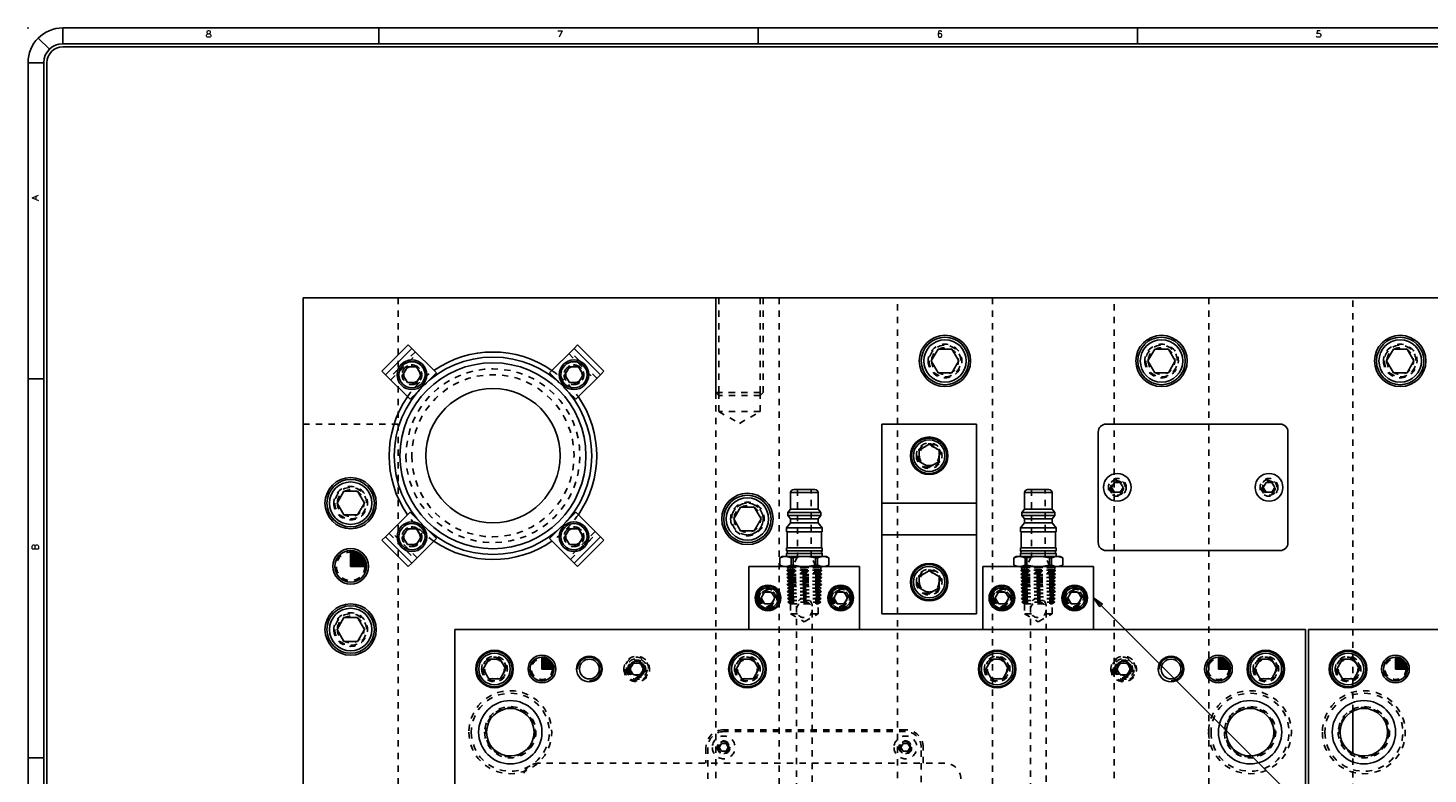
# Model space of a CAD drawing. Header units: inches. Extents: x 3 to 351, y 4 to 271.
# Tile 203 of 256: x 50 to 72, y 228 to 240. Entities that reach past the tile are written whole.
import ezdxf
from ezdxf.enums import TextEntityAlignment as Align

# ---------------------------------------------------------------- set-up
doc = ezdxf.new("R2010")
doc.units = ezdxf.units.IN
doc.header["$LTSCALE"] = 0.5
doc.header["$MEASUREMENT"] = 0
doc.linetypes.add('HIDDEN', pattern=[0.225, 0.15, -0.075])
doc.layers.add('DSS', color=7, linetype='Continuous')
doc.layers.add('PLOTVIEW1', color=7, linetype='Continuous')
doc.styles.add('VERO5-RomanD', font='romand__.ttf')

# ---------------------------------------------------------------- blocks, each defined once
blk = doc.blocks.new('ArrowheadClosed')
at = {"color": 0}
for p, q in [((0, 0), (-1, 0.18)), ((-1, 0.18), (-1, -0.18)), ((-1, -0.18), (0, 0))]:
    blk.add_line(p, q, dxfattribs=at)

msp = doc.modelspace()

# ---------------------------------------------------------------- linework, layer by layer
at = {"layer": 'DSS', "color": 254, "linetype": 'Continuous'}
for p, q in [((54.555, 235.478), (54.555, 227.478)), ((84.555, 235.478), (54.555, 235.478))]:
    msp.add_line(p, q, dxfattribs=at)
at = {"layer": 'DSS', "color": 254, "linetype": 'HIDDEN'}
for p, q in [((56.055, 235.478), (56.055, 233.478)), ((61.08, 215.478), (61.08, 235.478)), ((61.08, 235.478), (61.08, 233.978)), ((61.127, 235.478), (61.127, 233.978)), ((61.784, 233.978), (61.784, 235.478)), ((61.83, 235.478), (61.83, 233.978)), ((62.08, 235.478), (62.08, 226.228)), ((63.955, 215.478), (63.955, 235.478)), ((65.455, 235.478), (65.455, 215.478)), ((67.38, 215.478), (67.38, 235.478)), ((68.88, 235.478), (68.88, 215.478)), ((71.155, 228.936), (71.155, 235.478)), ((56.329, 234.623), (55.911, 234.205)), ((55.939, 234.177), (56.357, 234.595)), ((58.754, 234.595), (59.172, 234.177)), ((59.2, 234.205), (58.782, 234.623)), ((56.542, 234.167), (56.367, 233.992)), ((58.744, 233.992), (58.569, 234.167)), ((61.08, 233.978), (61.83, 233.978)), ((61.127, 233.932), (61.08, 233.978)), ((61.784, 233.978), (61.127, 233.978)), ((61.127, 233.978), (61.127, 233.678)), ((61.784, 233.932), (61.127, 233.932)), ((61.784, 233.678), (61.784, 233.978)), ((61.784, 233.932), (61.83, 233.978)), ((61.784, 233.678), (61.127, 233.678)), ((61.127, 233.678), (61.455, 233.489)), ((61.455, 233.489), (61.784, 233.678)), ((54.555, 233.478), (56.055, 233.478)), ((56.055, 233.478), (56.055, 217.478)), ((62.371, 232.445), (62.371, 231.383)), ((62.59, 231.383), (62.59, 232.445)), ((66.071, 232.445), (66.071, 231.383)), ((66.29, 231.383), (66.29, 232.445)), ((56.367, 231.964), (56.542, 231.79)), ((58.569, 231.79), (58.744, 231.964)), ((55.911, 231.752), (56.329, 231.334)), ((56.357, 231.362), (55.939, 231.78)), ((59.172, 231.78), (58.754, 231.362)), ((58.782, 231.334), (59.2, 231.752)), ((62.21, 231.228), (62.212, 231.223)), ((62.212, 231.223), (62.21, 231.222)), ((62.21, 231.222), (62.75, 231.222)), ((62.21, 231.222), (62.21, 231.21)), ((62.75, 231.21), (62.21, 231.21)), ((62.21, 231.21), (62.217, 231.206)), ((62.226, 231.175), (62.21, 231.165)), ((62.749, 231.223), (62.212, 231.223)), ((62.217, 231.206), (62.744, 231.206)), ((62.217, 231.206), (62.226, 231.175)), ((62.735, 231.175), (62.226, 231.175)), ((62.262, 231.228), (62.262, 230.478)), ((62.371, 231.383), (62.298, 231.228)), ((62.298, 231.228), (62.298, 230.634)), ((62.662, 231.228), (62.59, 231.383)), ((62.662, 230.634), (62.662, 231.228)), ((62.699, 230.478), (62.699, 231.228)), ((62.735, 231.175), (62.744, 231.206)), ((62.75, 231.165), (62.735, 231.175)), ((62.744, 231.206), (62.75, 231.21)), ((62.749, 231.223), (62.75, 231.228)), ((62.75, 231.222), (62.749, 231.223)), ((62.75, 231.21), (62.75, 231.222)), ((65.91, 231.228), (65.912, 231.223)), ((65.912, 231.223), (65.91, 231.222)), ((65.91, 231.222), (66.45, 231.222)), ((65.91, 231.222), (65.91, 231.21)), ((66.45, 231.21), (65.91, 231.21)), ((65.91, 231.21), (65.917, 231.206)), ((65.926, 231.175), (65.91, 231.165)), ((66.449, 231.223), (65.912, 231.223)), ((65.917, 231.206), (66.444, 231.206)), ((65.917, 231.206), (65.926, 231.175)), ((66.435, 231.175), (65.926, 231.175)), ((65.962, 231.228), (65.962, 230.478)), ((66.071, 231.383), (65.998, 231.228)), ((65.998, 231.228), (65.998, 230.634)), ((66.362, 231.228), (66.29, 231.383)), ((66.362, 230.634), (66.362, 231.228)), ((66.399, 230.478), (66.399, 231.228)), ((66.435, 231.175), (66.444, 231.206)), ((66.45, 231.165), (66.435, 231.175)), ((66.444, 231.206), (66.45, 231.21)), ((66.449, 231.223), (66.45, 231.228)), ((66.45, 231.222), (66.449, 231.223)), ((66.45, 231.21), (66.45, 231.222)), ((62.21, 231.165), (62.75, 231.165)), ((62.21, 231.165), (62.21, 231.155)), ((62.75, 231.155), (62.21, 231.155)), ((62.21, 231.155), (62.236, 231.142)), ((62.24, 231.127), (62.21, 231.109)), ((62.21, 231.109), (62.75, 231.109)), ((62.21, 231.109), (62.21, 231.1)), ((62.75, 231.1), (62.21, 231.1)), ((62.21, 231.1), (62.25, 231.079)), ((62.25, 231.077), (62.21, 231.052)), ((62.21, 231.052), (62.75, 231.052)), ((62.21, 231.052), (62.21, 231.046)), ((62.75, 231.046), (62.21, 231.046)), ((62.21, 231.046), (62.252, 231.024)), ((62.252, 231.021), (62.21, 230.996)), ((62.21, 230.996), (62.75, 230.996)), ((62.21, 230.996), (62.21, 230.991)), ((62.75, 230.991), (62.21, 230.991)), ((62.21, 230.991), (62.254, 230.968)), ((62.254, 230.966), (62.21, 230.939)), ((62.236, 231.142), (62.725, 231.142)), ((62.236, 231.142), (62.24, 231.127)), ((62.721, 231.127), (62.24, 231.127)), ((62.25, 231.079), (62.711, 231.079)), ((62.25, 231.079), (62.25, 231.077)), ((62.25, 231.077), (62.711, 231.077)), ((62.252, 231.024), (62.709, 231.024)), ((62.252, 231.024), (62.252, 231.021)), ((62.252, 231.021), (62.709, 231.021)), ((62.254, 230.968), (62.707, 230.968)), ((62.254, 230.968), (62.254, 230.966)), ((62.254, 230.966), (62.707, 230.966)), ((62.707, 230.968), (62.75, 230.991)), ((62.707, 230.966), (62.707, 230.968)), ((62.75, 230.939), (62.707, 230.966)), ((62.709, 231.024), (62.75, 231.046)), ((62.709, 231.021), (62.709, 231.024)), ((62.75, 230.996), (62.709, 231.021)), ((62.711, 231.079), (62.75, 231.1)), ((62.711, 231.077), (62.711, 231.079)), ((62.75, 231.052), (62.711, 231.077)), ((62.721, 231.127), (62.725, 231.142)), ((62.75, 231.109), (62.721, 231.127)), ((62.725, 231.142), (62.75, 231.155)), ((62.75, 231.155), (62.75, 231.165)), ((62.75, 231.1), (62.75, 231.109)), ((62.75, 231.046), (62.75, 231.052)), ((62.75, 230.991), (62.75, 230.996)), ((65.91, 231.165), (66.45, 231.165)), ((65.91, 231.165), (65.91, 231.155)), ((66.45, 231.155), (65.91, 231.155)), ((65.91, 231.155), (65.936, 231.142)), ((65.94, 231.127), (65.91, 231.109)), ((65.91, 231.109), (66.45, 231.109)), ((65.91, 231.109), (65.91, 231.1)), ((66.45, 231.1), (65.91, 231.1)), ((65.91, 231.1), (65.95, 231.079)), ((65.95, 231.077), (65.91, 231.052)), ((65.91, 231.052), (66.45, 231.052)), ((65.91, 231.052), (65.91, 231.046)), ((66.45, 231.046), (65.91, 231.046)), ((65.91, 231.046), (65.952, 231.024)), ((65.952, 231.021), (65.91, 230.996)), ((65.91, 230.996), (66.45, 230.996)), ((65.91, 230.996), (65.91, 230.991)), ((66.45, 230.991), (65.91, 230.991)), ((65.91, 230.991), (65.954, 230.968)), ((65.954, 230.966), (65.91, 230.939)), ((65.936, 231.142), (66.425, 231.142)), ((65.936, 231.142), (65.94, 231.127)), ((66.421, 231.127), (65.94, 231.127)), ((65.95, 231.079), (66.411, 231.079)), ((65.95, 231.079), (65.95, 231.077)), ((65.95, 231.077), (66.411, 231.077)), ((65.952, 231.024), (66.409, 231.024)), ((65.952, 231.024), (65.952, 231.021)), ((65.952, 231.021), (66.409, 231.021)), ((65.954, 230.968), (66.407, 230.968)), ((65.954, 230.968), (65.954, 230.966)), ((65.954, 230.966), (66.407, 230.966)), ((66.407, 230.968), (66.45, 230.991)), ((66.407, 230.966), (66.407, 230.968)), ((66.45, 230.939), (66.407, 230.966)), ((66.409, 231.024), (66.45, 231.046)), ((66.409, 231.021), (66.409, 231.024)), ((66.45, 230.996), (66.409, 231.021)), ((66.411, 231.079), (66.45, 231.1)), ((66.411, 231.077), (66.411, 231.079)), ((66.45, 231.052), (66.411, 231.077)), ((66.421, 231.127), (66.425, 231.142)), ((66.45, 231.109), (66.421, 231.127)), ((66.425, 231.142), (66.45, 231.155)), ((66.45, 231.155), (66.45, 231.165)), ((66.45, 231.1), (66.45, 231.109)), ((66.45, 231.046), (66.45, 231.052)), ((66.45, 230.991), (66.45, 230.996)), ((62.21, 230.939), (62.75, 230.939)), ((62.21, 230.939), (62.21, 230.937)), ((62.75, 230.937), (62.21, 230.937)), ((62.21, 230.937), (62.255, 230.912)), ((62.256, 230.91), (62.212, 230.883)), ((62.212, 230.883), (62.212, 230.881)), ((62.212, 230.883), (62.749, 230.883)), ((62.212, 230.881), (62.749, 230.881)), ((62.212, 230.881), (62.257, 230.857)), ((62.257, 230.855), (62.214, 230.828)), ((62.214, 230.828), (62.747, 230.828)), ((62.214, 230.828), (62.214, 230.826)), ((62.214, 230.826), (62.747, 230.826)), ((62.214, 230.826), (62.259, 230.801)), ((62.259, 230.799), (62.215, 230.772)), ((62.215, 230.772), (62.215, 230.77)), ((62.215, 230.772), (62.746, 230.772)), ((62.215, 230.77), (62.745, 230.77)), ((62.215, 230.77), (62.261, 230.746)), ((62.261, 230.744), (62.217, 230.717)), ((62.255, 230.912), (62.705, 230.912)), ((62.255, 230.912), (62.256, 230.91)), ((62.256, 230.91), (62.705, 230.91)), ((62.257, 230.857), (62.704, 230.857)), ((62.257, 230.857), (62.257, 230.855)), ((62.257, 230.855), (62.704, 230.855)), ((62.259, 230.801), (62.702, 230.801)), ((62.259, 230.801), (62.259, 230.799)), ((62.259, 230.799), (62.702, 230.799)), ((62.261, 230.746), (62.7, 230.746)), ((62.261, 230.746), (62.261, 230.744)), ((62.261, 230.744), (62.7, 230.744)), ((62.7, 230.746), (62.745, 230.77)), ((62.7, 230.744), (62.7, 230.746)), ((62.744, 230.717), (62.7, 230.744)), ((62.702, 230.801), (62.747, 230.826)), ((62.702, 230.799), (62.702, 230.801)), ((62.746, 230.772), (62.702, 230.799)), ((62.704, 230.857), (62.749, 230.881)), ((62.704, 230.855), (62.704, 230.857)), ((62.747, 230.828), (62.704, 230.855)), ((62.705, 230.912), (62.75, 230.937)), ((62.705, 230.91), (62.705, 230.912)), ((62.749, 230.883), (62.705, 230.91)), ((62.745, 230.77), (62.746, 230.772)), ((62.747, 230.826), (62.747, 230.828)), ((62.749, 230.881), (62.749, 230.883)), ((62.75, 230.937), (62.75, 230.939)), ((65.91, 230.939), (66.45, 230.939)), ((65.91, 230.939), (65.91, 230.937)), ((66.45, 230.937), (65.91, 230.937)), ((65.91, 230.937), (65.955, 230.912)), ((65.956, 230.91), (65.912, 230.883)), ((65.912, 230.883), (65.912, 230.881)), ((65.912, 230.883), (66.449, 230.883)), ((65.912, 230.881), (66.449, 230.881)), ((65.912, 230.881), (65.957, 230.857)), ((65.957, 230.855), (65.914, 230.828)), ((65.914, 230.828), (65.914, 230.826)), ((65.914, 230.828), (66.447, 230.828)), ((65.914, 230.826), (66.447, 230.826)), ((65.914, 230.826), (65.959, 230.801)), ((65.959, 230.799), (65.915, 230.772)), ((65.915, 230.772), (65.915, 230.77)), ((65.915, 230.772), (66.446, 230.772)), ((65.915, 230.77), (66.445, 230.77)), ((65.915, 230.77), (65.961, 230.746)), ((65.961, 230.744), (65.917, 230.717)), ((65.955, 230.912), (66.405, 230.912)), ((65.955, 230.912), (65.956, 230.91)), ((65.956, 230.91), (66.405, 230.91)), ((65.957, 230.857), (66.404, 230.857)), ((65.957, 230.857), (65.957, 230.855)), ((65.957, 230.855), (66.404, 230.855)), ((65.959, 230.801), (66.402, 230.801)), ((65.959, 230.801), (65.959, 230.799)), ((65.959, 230.799), (66.402, 230.799)), ((65.961, 230.746), (66.4, 230.746)), ((65.961, 230.746), (65.961, 230.744)), ((65.961, 230.744), (66.4, 230.744)), ((66.4, 230.746), (66.445, 230.77)), ((66.4, 230.744), (66.4, 230.746)), ((66.444, 230.717), (66.4, 230.744)), ((66.402, 230.801), (66.447, 230.826)), ((66.402, 230.799), (66.402, 230.801)), ((66.446, 230.772), (66.402, 230.799)), ((66.404, 230.857), (66.449, 230.881)), ((66.404, 230.855), (66.404, 230.857)), ((66.447, 230.828), (66.404, 230.855)), ((66.405, 230.912), (66.45, 230.937)), ((66.405, 230.91), (66.405, 230.912)), ((66.449, 230.883), (66.405, 230.91)), ((66.445, 230.77), (66.446, 230.772)), ((66.447, 230.826), (66.447, 230.828)), ((66.449, 230.881), (66.449, 230.883)), ((66.45, 230.937), (66.45, 230.939)), ((62.217, 230.717), (62.744, 230.717)), ((62.217, 230.717), (62.217, 230.715)), ((62.217, 230.715), (62.744, 230.715)), ((62.217, 230.715), (62.262, 230.69)), ((62.262, 230.688), (62.219, 230.661)), ((62.219, 230.661), (62.742, 230.661)), ((62.219, 230.661), (62.219, 230.659)), ((62.219, 230.659), (62.742, 230.659)), ((62.219, 230.659), (62.266, 230.634)), ((62.262, 230.69), (62.698, 230.69)), ((62.262, 230.69), (62.262, 230.688)), ((62.262, 230.688), (62.698, 230.688)), ((62.266, 230.634), (62.695, 230.634)), ((62.355, 230.599), (62.355, 226.218)), ((62.355, 230.539), (62.356, 230.552)), ((62.605, 226.218), (62.605, 230.599)), ((62.695, 230.634), (62.742, 230.659)), ((62.698, 230.69), (62.744, 230.715)), ((62.698, 230.688), (62.698, 230.69)), ((62.742, 230.661), (62.698, 230.688)), ((62.742, 230.659), (62.742, 230.661)), ((62.744, 230.715), (62.744, 230.717)), ((65.917, 230.717), (66.444, 230.717)), ((65.917, 230.717), (65.917, 230.715)), ((65.917, 230.715), (66.444, 230.715)), ((65.917, 230.715), (65.962, 230.69)), ((65.962, 230.688), (65.919, 230.661)), ((65.919, 230.661), (65.919, 230.659)), ((65.919, 230.661), (66.442, 230.661)), ((65.919, 230.659), (66.442, 230.659)), ((65.919, 230.659), (65.966, 230.634)), ((65.962, 230.69), (66.398, 230.69)), ((65.962, 230.69), (65.962, 230.688)), ((65.962, 230.688), (66.398, 230.688)), ((65.966, 230.634), (66.395, 230.634)), ((66.055, 230.599), (66.055, 226.218)), ((66.055, 230.539), (66.056, 230.553)), ((66.305, 226.218), (66.305, 230.599)), ((66.395, 230.634), (66.442, 230.659)), ((66.398, 230.69), (66.444, 230.715)), ((66.398, 230.688), (66.398, 230.69)), ((66.442, 230.661), (66.398, 230.688)), ((66.442, 230.659), (66.442, 230.661)), ((66.444, 230.715), (66.444, 230.717)), ((62.372, 230.478), (62.262, 230.478)), ((62.262, 230.478), (62.48, 230.352)), ((62.48, 230.352), (62.699, 230.478)), ((62.699, 230.478), (62.589, 230.478)), ((66.072, 230.478), (65.962, 230.478)), ((65.962, 230.478), (66.18, 230.352)), ((66.18, 230.352), (66.399, 230.478)), ((66.399, 230.478), (66.289, 230.478)), ((59.776, 229.697), (59.722, 229.603)), ((59.885, 229.697), (59.776, 229.697)), ((59.939, 229.603), (59.885, 229.697)), ((67.476, 229.697), (67.422, 229.603)), ((67.585, 229.697), (67.476, 229.697)), ((67.639, 229.603), (67.585, 229.697)), ((59.722, 229.603), (59.776, 229.51)), ((59.776, 229.51), (59.885, 229.51)), ((59.885, 229.51), (59.939, 229.603)), ((67.422, 229.603), (67.476, 229.51)), ((67.476, 229.51), (67.585, 229.51)), ((67.585, 229.51), (67.639, 229.603)), ((64.08, 228.643), (61.205, 228.643)), ((64.08, 228.613), (61.205, 228.613)), ((60.925, 228.363), (60.925, 228.113)), ((60.955, 228.363), (60.955, 227.613)), ((61.169, 228.426), (61.133, 228.363)), ((61.133, 228.363), (61.169, 228.301)), ((61.242, 228.426), (61.169, 228.426)), ((61.169, 228.301), (61.242, 228.301)), ((61.278, 228.363), (61.242, 228.426)), ((61.242, 228.301), (61.278, 228.363)), ((64.044, 228.426), (64.008, 228.363)), ((64.008, 228.363), (64.044, 228.301)), ((64.117, 228.426), (64.044, 228.426)), ((64.044, 228.301), (64.117, 228.301)), ((64.153, 228.363), (64.117, 228.426)), ((64.117, 228.301), (64.153, 228.363)), ((64.33, 227.613), (64.33, 228.363)), ((64.36, 228.113), (64.36, 228.363)), ((64.705, 228.113), (58.28, 228.113)), ((71.155, 222.686), (71.155, 228.271))]:
    msp.add_line(p, q, dxfattribs=at)
at = {"layer": 'DSS', "color": 2, "linetype": 'Continuous'}
for p, q in [((55.8, 234.316), (56.217, 234.734)), ((56.217, 234.734), (56.273, 234.678)), ((58.838, 234.678), (58.893, 234.734)), ((58.893, 234.734), (59.311, 234.316)), ((56.273, 234.678), (56.663, 234.289)), ((58.448, 234.289), (58.838, 234.678)), ((55.856, 234.261), (55.8, 234.316)), ((56.663, 234.289), (56.542, 234.167)), ((58.569, 234.167), (58.448, 234.289)), ((59.311, 234.316), (59.255, 234.261)), ((56.245, 233.871), (55.856, 234.261)), ((59.255, 234.261), (58.866, 233.871)), ((56.367, 233.992), (56.245, 233.871)), ((58.866, 233.871), (58.744, 233.992)), ((55.856, 231.696), (56.245, 232.086)), ((56.245, 232.086), (56.367, 231.964)), ((58.744, 231.964), (58.866, 232.086)), ((58.866, 232.086), (59.255, 231.696)), ((55.8, 231.64), (55.856, 231.696)), ((56.217, 231.223), (55.8, 231.64)), ((56.663, 231.668), (56.273, 231.279)), ((56.542, 231.79), (56.663, 231.668)), ((58.448, 231.668), (58.569, 231.79)), ((58.838, 231.279), (58.448, 231.668)), ((59.311, 231.64), (58.893, 231.223)), ((59.255, 231.696), (59.311, 231.64)), ((56.273, 231.279), (56.217, 231.223)), ((58.893, 231.223), (58.838, 231.279))]:
    msp.add_line(p, q, dxfattribs=at)
at = {"layer": 'DSS', "color": 96, "linetype": 'Continuous'}
for p, q in [((56.273, 234.678), (55.856, 234.261)), ((59.255, 234.261), (58.838, 234.678)), ((62.699, 232.395), (62.262, 232.395)), ((66.399, 232.395), (65.962, 232.395)), ((55.856, 231.696), (56.273, 231.279)), ((58.838, 231.279), (59.255, 231.696))]:
    msp.add_line(p, q, dxfattribs=at)
at = {"layer": 'DSS', "color": 132, "linetype": 'Continuous'}
for p, q in [((64.489, 234.478), (64.597, 234.666)), ((64.597, 234.666), (64.814, 234.666)), ((64.814, 234.666), (64.922, 234.478)), ((67.914, 234.478), (68.022, 234.666)), ((68.022, 234.666), (68.239, 234.666)), ((68.239, 234.666), (68.347, 234.478)), ((71.689, 234.478), (71.797, 234.666)), ((71.797, 234.666), (72.014, 234.666)), ((72.014, 234.666), (72.122, 234.478)), ((56.129, 234.26), (56.202, 234.385)), ((56.202, 234.385), (56.346, 234.385)), ((56.346, 234.385), (56.418, 234.26)), ((58.693, 234.26), (58.765, 234.385)), ((58.765, 234.385), (58.909, 234.385)), ((58.909, 234.385), (58.981, 234.26)), ((64.597, 234.291), (64.489, 234.478)), ((64.814, 234.291), (64.597, 234.291)), ((64.922, 234.478), (64.814, 234.291)), ((68.022, 234.291), (67.914, 234.478)), ((68.239, 234.291), (68.022, 234.291)), ((68.347, 234.478), (68.239, 234.291)), ((71.797, 234.291), (71.689, 234.478)), ((72.014, 234.291), (71.797, 234.291)), ((72.122, 234.478), (72.014, 234.291)), ((56.202, 234.135), (56.129, 234.26)), ((56.346, 234.135), (56.202, 234.135)), ((56.418, 234.26), (56.346, 234.135)), ((58.765, 234.135), (58.693, 234.26)), ((58.909, 234.135), (58.765, 234.135)), ((58.981, 234.26), (58.909, 234.135)), ((64.299, 233.069), (64.455, 233.159)), ((64.299, 232.888), (64.299, 233.069)), ((64.455, 233.159), (64.612, 233.069)), ((64.612, 233.069), (64.612, 232.888)), ((64.455, 232.798), (64.299, 232.888)), ((64.612, 232.888), (64.455, 232.798)), ((55.089, 232.228), (55.197, 232.416)), ((55.197, 232.416), (55.414, 232.416)), ((55.414, 232.416), (55.522, 232.228)), ((55.197, 232.041), (55.089, 232.228)), ((55.522, 232.228), (55.414, 232.041)), ((61.472, 232.166), (61.364, 231.978)), ((61.689, 232.166), (61.472, 232.166)), ((61.797, 231.978), (61.689, 232.166)), ((55.414, 232.041), (55.197, 232.041)), ((61.364, 231.978), (61.472, 231.791)), ((61.689, 231.791), (61.797, 231.978)), ((56.129, 231.697), (56.202, 231.822)), ((56.202, 231.572), (56.129, 231.697)), ((56.202, 231.822), (56.346, 231.822)), ((56.346, 231.822), (56.418, 231.697)), ((56.418, 231.697), (56.346, 231.572)), ((58.693, 231.697), (58.765, 231.822)), ((58.765, 231.572), (58.693, 231.697)), ((58.765, 231.822), (58.909, 231.822)), ((58.909, 231.822), (58.981, 231.697)), ((58.981, 231.697), (58.909, 231.572)), ((61.472, 231.791), (61.689, 231.791)), ((56.346, 231.572), (56.202, 231.572)), ((58.909, 231.572), (58.765, 231.572)), ((64.299, 231.069), (64.455, 231.159)), ((64.299, 230.888), (64.299, 231.069)), ((64.455, 231.159), (64.612, 231.069)), ((64.612, 231.069), (64.612, 230.888)), ((61.797, 230.728), (61.851, 230.822)), ((61.851, 230.635), (61.797, 230.728)), ((61.851, 230.822), (61.96, 230.822)), ((61.96, 230.822), (62.014, 230.728)), ((62.014, 230.728), (61.96, 230.635)), ((62.947, 230.728), (63.001, 230.822)), ((63.001, 230.635), (62.947, 230.728)), ((63.001, 230.822), (63.11, 230.822)), ((63.11, 230.822), (63.164, 230.728)), ((63.164, 230.728), (63.11, 230.635)), ((64.455, 230.798), (64.299, 230.888)), ((64.612, 230.888), (64.455, 230.798)), ((65.497, 230.728), (65.551, 230.822)), ((65.551, 230.635), (65.497, 230.728)), ((65.551, 230.822), (65.66, 230.822)), ((65.66, 230.822), (65.714, 230.728)), ((65.714, 230.728), (65.66, 230.635)), ((66.647, 230.728), (66.701, 230.822)), ((66.701, 230.635), (66.647, 230.728)), ((66.701, 230.822), (66.81, 230.822)), ((66.81, 230.822), (66.864, 230.728)), ((66.864, 230.728), (66.81, 230.635)), ((61.96, 230.635), (61.851, 230.635)), ((63.11, 230.635), (63.001, 230.635)), ((65.66, 230.635), (65.551, 230.635)), ((66.81, 230.635), (66.701, 230.635)), ((55.089, 230.228), (55.197, 230.416)), ((55.197, 230.416), (55.414, 230.416)), ((55.414, 230.416), (55.522, 230.228)), ((55.197, 230.041), (55.089, 230.228)), ((55.522, 230.228), (55.414, 230.041)), ((55.414, 230.041), (55.197, 230.041)), ((57.4, 229.603), (57.49, 229.76)), ((57.49, 229.76), (57.671, 229.76)), ((57.671, 229.76), (57.761, 229.603)), ((61.4, 229.603), (61.49, 229.76)), ((61.49, 229.76), (61.671, 229.76)), ((61.671, 229.76), (61.761, 229.603)), ((65.35, 229.603), (65.44, 229.76)), ((65.44, 229.76), (65.621, 229.76)), ((65.621, 229.76), (65.711, 229.603)), ((69.6, 229.603), (69.69, 229.76)), ((69.69, 229.76), (69.871, 229.76)), ((69.871, 229.76), (69.961, 229.603)), ((70.9, 229.603), (70.99, 229.76)), ((70.99, 229.76), (71.171, 229.76)), ((71.171, 229.76), (71.261, 229.603)), ((57.49, 229.447), (57.4, 229.603)), ((57.671, 229.447), (57.49, 229.447)), ((57.761, 229.603), (57.671, 229.447)), ((61.49, 229.447), (61.4, 229.603)), ((61.671, 229.447), (61.49, 229.447)), ((61.761, 229.603), (61.671, 229.447)), ((65.44, 229.447), (65.35, 229.603)), ((65.621, 229.447), (65.44, 229.447)), ((65.711, 229.603), (65.621, 229.447)), ((69.69, 229.447), (69.6, 229.603)), ((69.871, 229.447), (69.69, 229.447)), ((69.961, 229.603), (69.871, 229.447)), ((70.99, 229.447), (70.9, 229.603)), ((71.171, 229.447), (70.99, 229.447)), ((71.261, 229.603), (71.171, 229.447))]:
    msp.add_line(p, q, dxfattribs=at)
at = {"layer": 'DSS', "color": 9, "linetype": 'Continuous'}
for p, q in [((65.205, 233.478), (63.705, 233.478)), ((63.705, 233.478), (63.705, 232.228)), ((65.205, 232.228), (65.205, 233.478)), ((62.262, 232.395), (62.262, 232.132)), ((62.312, 232.445), (62.649, 232.445)), ((62.699, 232.132), (62.699, 232.395)), ((65.962, 232.395), (65.962, 232.132)), ((66.012, 232.445), (66.349, 232.445)), ((66.399, 232.132), (66.399, 232.395)), ((62.262, 232.132), (62.219, 232.081)), ((62.219, 232.081), (62.219, 232.031)), ((62.219, 232.081), (62.742, 232.081)), ((62.262, 232.132), (62.699, 232.132)), ((62.742, 232.081), (62.699, 232.132)), ((62.742, 232.031), (62.742, 232.081)), ((65.205, 232.228), (63.705, 232.228)), ((63.705, 232.228), (63.705, 231.728)), ((65.205, 231.728), (65.205, 232.228)), ((65.962, 232.132), (65.919, 232.081)), ((65.919, 232.081), (65.919, 232.031)), ((65.919, 232.081), (66.442, 232.081)), ((65.962, 232.132), (66.399, 232.132)), ((66.442, 232.081), (66.399, 232.132)), ((66.442, 232.031), (66.442, 232.081)), ((62.262, 231.914), (62.199, 231.839)), ((62.199, 231.839), (62.762, 231.839)), ((62.199, 231.839), (62.199, 231.773)), ((62.219, 232.031), (62.262, 231.98)), ((62.219, 232.031), (62.742, 232.031)), ((62.262, 231.98), (62.699, 231.98)), ((62.262, 231.98), (62.262, 231.914)), ((62.262, 231.914), (62.699, 231.914)), ((62.699, 231.98), (62.742, 232.031)), ((62.699, 231.914), (62.699, 231.98)), ((62.762, 231.839), (62.699, 231.914)), ((62.762, 231.773), (62.762, 231.839)), ((65.962, 231.914), (65.899, 231.839)), ((65.899, 231.839), (65.899, 231.773)), ((65.899, 231.839), (66.462, 231.839)), ((65.919, 232.031), (65.962, 231.98)), ((65.919, 232.031), (66.442, 232.031)), ((65.962, 231.98), (66.399, 231.98)), ((65.962, 231.98), (65.962, 231.914)), ((65.962, 231.914), (66.399, 231.914)), ((66.399, 231.98), (66.442, 232.031)), ((66.399, 231.914), (66.399, 231.98)), ((66.462, 231.839), (66.399, 231.914)), ((66.462, 231.773), (66.462, 231.839)), ((62.199, 231.773), (62.762, 231.773)), ((62.209, 231.773), (62.209, 231.523)), ((62.752, 231.523), (62.752, 231.773)), ((63.705, 231.728), (65.205, 231.728)), ((63.705, 231.728), (63.705, 230.478)), ((65.205, 230.478), (65.205, 231.728)), ((65.899, 231.773), (66.462, 231.773)), ((65.909, 231.773), (65.909, 231.523)), ((66.452, 231.523), (66.452, 231.773)), ((62.199, 231.523), (62.199, 231.473)), ((62.199, 231.523), (62.762, 231.523)), ((62.199, 231.473), (62.762, 231.473)), ((62.199, 231.433), (62.762, 231.433)), ((62.199, 231.433), (62.199, 231.383)), ((62.762, 231.473), (62.762, 231.523)), ((62.762, 231.383), (62.762, 231.433)), ((65.899, 231.523), (65.899, 231.473)), ((65.899, 231.523), (66.462, 231.523)), ((65.899, 231.473), (66.462, 231.473)), ((65.899, 231.433), (66.462, 231.433)), ((65.899, 231.433), (65.899, 231.383)), ((66.462, 231.473), (66.462, 231.523)), ((66.462, 231.383), (66.462, 231.433)), ((61.605, 230.228), (61.605, 231.228)), ((61.605, 231.228), (63.355, 231.228)), ((62.132, 231.383), (62.092, 231.364)), ((62.093, 231.364), (62.092, 231.364)), ((62.092, 231.364), (62.092, 231.247)), ((62.092, 231.247), (62.132, 231.228)), ((62.093, 231.247), (62.092, 231.247)), ((62.093, 231.364), (62.158, 231.383)), ((62.093, 231.247), (62.093, 231.364)), ((62.158, 231.228), (62.093, 231.247)), ((62.132, 231.383), (62.158, 231.383)), ((62.158, 231.383), (62.206, 231.383)), ((62.432, 231.383), (62.206, 231.383)), ((62.206, 231.383), (62.271, 231.364)), ((62.271, 231.247), (62.206, 231.228)), ((62.302, 231.364), (62.271, 231.364)), ((62.271, 231.364), (62.271, 231.247)), ((62.302, 231.247), (62.271, 231.247)), ((62.302, 231.364), (62.432, 231.383)), ((62.302, 231.247), (62.302, 231.364)), ((62.432, 231.228), (62.302, 231.247)), ((62.432, 231.383), (62.529, 231.383)), ((62.529, 231.383), (62.659, 231.364)), ((62.529, 231.383), (62.755, 231.383)), ((62.659, 231.247), (62.529, 231.228)), ((62.659, 231.364), (62.659, 231.247)), ((62.69, 231.364), (62.659, 231.364)), ((62.69, 231.247), (62.659, 231.247)), ((62.69, 231.364), (62.755, 231.383)), ((62.69, 231.247), (62.69, 231.364)), ((62.755, 231.228), (62.69, 231.247)), ((62.755, 231.383), (62.803, 231.383)), ((62.803, 231.383), (62.868, 231.364)), ((62.803, 231.383), (62.829, 231.383)), ((62.868, 231.247), (62.803, 231.228)), ((62.869, 231.364), (62.829, 231.383)), ((62.829, 231.228), (62.869, 231.247)), ((62.868, 231.364), (62.868, 231.247)), ((62.869, 231.364), (62.868, 231.364)), ((62.869, 231.247), (62.868, 231.247)), ((62.869, 231.247), (62.869, 231.364)), ((63.355, 231.228), (63.355, 230.228)), ((65.305, 231.228), (67.055, 231.228)), ((65.305, 230.228), (65.305, 231.228)), ((65.832, 231.383), (65.792, 231.364)), ((65.793, 231.364), (65.792, 231.364)), ((65.792, 231.364), (65.792, 231.247)), ((65.792, 231.247), (65.832, 231.228)), ((65.793, 231.247), (65.792, 231.247)), ((65.793, 231.364), (65.858, 231.383)), ((65.793, 231.247), (65.793, 231.364)), ((65.858, 231.228), (65.793, 231.247)), ((65.832, 231.383), (65.858, 231.383)), ((65.858, 231.383), (65.906, 231.383)), ((66.132, 231.383), (65.906, 231.383)), ((65.906, 231.383), (65.971, 231.364)), ((65.971, 231.247), (65.906, 231.228)), ((66.002, 231.364), (65.971, 231.364)), ((65.971, 231.364), (65.971, 231.247)), ((66.002, 231.247), (65.971, 231.247)), ((66.002, 231.364), (66.132, 231.383)), ((66.002, 231.247), (66.002, 231.364)), ((66.132, 231.228), (66.002, 231.247)), ((66.132, 231.383), (66.229, 231.383)), ((66.229, 231.383), (66.359, 231.364)), ((66.229, 231.383), (66.455, 231.383)), ((66.359, 231.247), (66.229, 231.228)), ((66.359, 231.364), (66.359, 231.247)), ((66.39, 231.364), (66.359, 231.364)), ((66.39, 231.247), (66.359, 231.247)), ((66.39, 231.364), (66.455, 231.383)), ((66.39, 231.247), (66.39, 231.364)), ((66.455, 231.228), (66.39, 231.247)), ((66.455, 231.383), (66.503, 231.383)), ((66.503, 231.383), (66.568, 231.364)), ((66.503, 231.383), (66.529, 231.383)), ((66.568, 231.247), (66.503, 231.228)), ((66.569, 231.364), (66.529, 231.383)), ((66.529, 231.228), (66.569, 231.247)), ((66.568, 231.364), (66.568, 231.247)), ((66.569, 231.364), (66.568, 231.364)), ((66.569, 231.247), (66.568, 231.247)), ((66.569, 231.247), (66.569, 231.364)), ((67.055, 231.228), (67.055, 230.228)), ((63.705, 230.478), (65.205, 230.478)), ((56.955, 230.228), (56.955, 227.353)), ((70.405, 230.228), (56.955, 230.228)), ((70.405, 230.228), (70.405, 220.728)), ((70.455, 230.228), (70.455, 220.728)), ((80.255, 230.228), (70.455, 230.228)), ((71.155, 228.271), (71.155, 228.936))]:
    msp.add_line(p, q, dxfattribs=at)
at = {"layer": 'DSS', "color": 176, "linetype": 'Continuous'}
for p, q in [((67.255, 233.478), (70.005, 233.478)), ((67.13, 231.603), (67.13, 233.353)), ((70.13, 233.353), (70.13, 231.603)), ((70.005, 231.478), (67.255, 231.478))]:
    msp.add_line(p, q, dxfattribs=at)
at = {"layer": 'DSS', "color": 136, "linetype": 'Continuous'}
for p, q in [((67.385, 232.556), (67.34, 232.478)), ((67.475, 232.556), (67.385, 232.556)), ((67.521, 232.478), (67.475, 232.556)), ((69.785, 232.556), (69.74, 232.478)), ((69.875, 232.556), (69.785, 232.556)), ((69.921, 232.478), (69.875, 232.556)), ((67.34, 232.478), (67.385, 232.4)), ((67.385, 232.4), (67.475, 232.4)), ((67.475, 232.4), (67.521, 232.478)), ((69.74, 232.478), (69.785, 232.4)), ((69.785, 232.4), (69.875, 232.4)), ((69.875, 232.4), (69.921, 232.478))]:
    msp.add_line(p, q, dxfattribs=at)
at = {"layer": 'DSS', "color": 100, "linetype": 'Continuous'}
for p, q in [((55.305, 231.228), (55.305, 231.478)), ((55.305, 231.228), (55.327, 231.477)), ((55.305, 231.228), (55.349, 231.475)), ((55.305, 231.228), (55.37, 231.47)), ((55.305, 231.228), (55.391, 231.463)), ((55.305, 231.228), (55.411, 231.455)), ((55.305, 231.228), (55.43, 231.445)), ((55.305, 231.228), (55.449, 231.433)), ((55.305, 231.228), (55.466, 231.42)), ((55.305, 231.228), (55.482, 231.405)), ((55.305, 231.228), (55.497, 231.389)), ((55.305, 231.228), (55.51, 231.372)), ((55.305, 231.228), (55.522, 231.353)), ((55.305, 231.228), (55.532, 231.334)), ((55.305, 231.228), (55.54, 231.314)), ((55.305, 231.228), (55.547, 231.293)), ((55.305, 231.228), (55.552, 231.272)), ((55.305, 231.228), (55.555, 231.25)), ((55.305, 231.228), (55.555, 231.228)), ((58.33, 229.603), (58.33, 229.791)), ((58.33, 229.603), (58.347, 229.79)), ((58.33, 229.603), (58.363, 229.788)), ((58.33, 229.603), (58.379, 229.785)), ((58.33, 229.603), (58.395, 229.78)), ((58.33, 229.603), (58.41, 229.773)), ((58.33, 229.603), (58.424, 229.766)), ((58.33, 229.603), (58.438, 229.757)), ((58.33, 229.603), (58.451, 229.747)), ((58.33, 229.603), (58.463, 229.736)), ((58.33, 229.603), (58.474, 229.724)), ((58.33, 229.603), (58.484, 229.711)), ((58.33, 229.603), (58.493, 229.697)), ((58.33, 229.603), (58.5, 229.683)), ((58.33, 229.603), (58.507, 229.668)), ((58.33, 229.603), (58.512, 229.652)), ((58.33, 229.603), (58.515, 229.636)), ((69.03, 229.603), (69.03, 229.791)), ((69.03, 229.603), (69.047, 229.79)), ((69.03, 229.603), (69.063, 229.788)), ((69.03, 229.603), (69.079, 229.785)), ((69.03, 229.603), (69.095, 229.78)), ((69.03, 229.603), (69.11, 229.773)), ((69.03, 229.603), (69.124, 229.766)), ((69.03, 229.603), (69.138, 229.757)), ((69.03, 229.603), (69.151, 229.747)), ((69.03, 229.603), (69.163, 229.736)), ((69.03, 229.603), (69.174, 229.724)), ((69.03, 229.603), (69.184, 229.711)), ((69.03, 229.603), (69.193, 229.697)), ((69.03, 229.603), (69.2, 229.683)), ((69.03, 229.603), (69.207, 229.668)), ((69.03, 229.603), (69.212, 229.652)), ((69.03, 229.603), (69.215, 229.636)), ((71.83, 229.603), (71.83, 229.791)), ((71.83, 229.603), (71.847, 229.79)), ((71.83, 229.603), (71.863, 229.788)), ((71.83, 229.603), (71.879, 229.785)), ((71.83, 229.603), (71.895, 229.78)), ((71.83, 229.603), (71.91, 229.773)), ((71.83, 229.603), (71.924, 229.766)), ((71.83, 229.603), (71.938, 229.757)), ((71.83, 229.603), (71.951, 229.747)), ((71.83, 229.603), (71.963, 229.736)), ((71.83, 229.603), (71.974, 229.724)), ((71.83, 229.603), (71.984, 229.711)), ((71.83, 229.603), (71.993, 229.697)), ((71.83, 229.603), (72, 229.683)), ((71.83, 229.603), (72.007, 229.668)), ((71.83, 229.603), (72.012, 229.652)), ((71.83, 229.603), (72.015, 229.636)), ((58.33, 229.603), (58.517, 229.62)), ((58.33, 229.603), (58.518, 229.603)), ((69.03, 229.603), (69.217, 229.62)), ((69.03, 229.603), (69.218, 229.603)), ((71.83, 229.603), (72.017, 229.62)), ((71.83, 229.603), (72.018, 229.603))]:
    msp.add_line(p, q, dxfattribs=at)
at = {"layer": 'DSS', "color": 56, "linetype": 'Continuous'}
msp.add_line((67.055, 230.728), (70.298, 227.486), dxfattribs=at)
at = {"layer": 'DSS', "color": 254, "linetype": 'Continuous', "extrusion": (0, 0, -1)}
for centre, radius in [((-64.705, 234.478), 0.406), ((-68.13, 234.478), 0.406), ((-71.905, 234.478), 0.406), ((-55.305, 232.228), 0.406), ((-61.58, 231.978), 0.406), ((-55.305, 231.228), 0.281), ((-55.305, 231.228), 0.25), ((-55.305, 230.228), 0.406)]:
    msp.add_circle(centre, radius, dxfattribs=at)
at = {"layer": 'DSS', "color": 132, "linetype": 'Continuous', "extrusion": (0, 0, -1)}
for centre, radius in [((-64.705, 234.478), 0.375), ((-68.13, 234.478), 0.375), ((-71.905, 234.478), 0.375), ((-56.274, 234.26), 0.234), ((-58.837, 234.26), 0.234), ((-64.455, 232.978), 0.281), ((-55.305, 232.228), 0.375), ((-61.58, 231.978), 0.336), ((-56.274, 231.697), 0.234), ((-58.837, 231.697), 0.234), ((-64.455, 230.978), 0.281), ((-61.905, 230.728), 0.188), ((-63.055, 230.728), 0.188), ((-65.605, 230.728), 0.188), ((-66.755, 230.728), 0.188), ((-55.305, 230.228), 0.375), ((-57.58, 229.603), 0.281), ((-61.58, 229.603), 0.281), ((-65.53, 229.603), 0.281), ((-69.78, 229.603), 0.281), ((-71.08, 229.603), 0.281)]:
    msp.add_circle(centre, radius, dxfattribs=at)
at = {"layer": 'DSS', "color": 132, "linetype": 'Continuous'}
for centre, radius in [((64.705, 234.478), 0.336), ((68.13, 234.478), 0.336), ((71.905, 234.478), 0.336), ((56.274, 234.26), 0.207), ((58.837, 234.26), 0.207), ((64.455, 232.978), 0.25), ((55.305, 232.228), 0.336), ((61.58, 231.978), 0.375), ((56.274, 231.697), 0.207), ((58.837, 231.697), 0.207), ((64.455, 230.978), 0.25), ((61.905, 230.728), 0.163), ((63.055, 230.728), 0.163), ((65.605, 230.728), 0.163), ((66.755, 230.728), 0.163), ((55.305, 230.228), 0.336), ((57.58, 229.603), 0.25), ((61.58, 229.603), 0.25), ((65.53, 229.603), 0.25), ((69.78, 229.603), 0.25), ((71.08, 229.603), 0.25)]:
    msp.add_circle(centre, radius, dxfattribs=at)
at = {"layer": 'DSS', "color": 254, "linetype": 'HIDDEN', "extrusion": (0, 0, -1)}
for centre, radius in [((-64.705, 234.478), 0.266), ((-64.705, 234.478), 0.25), ((-68.13, 234.478), 0.266), ((-68.13, 234.478), 0.25), ((-71.905, 234.478), 0.266), ((-71.905, 234.478), 0.25), ((-64.705, 234.478), 0.211), ((-68.13, 234.478), 0.211), ((-71.905, 234.478), 0.211), ((-56.274, 234.26), 0.156), ((-56.274, 234.26), 0.129), ((-57.555, 232.978), 1.375), ((-58.837, 234.26), 0.156), ((-58.837, 234.26), 0.129), ((-57.555, 232.978), 1.283), ((-64.455, 232.978), 0.203), ((-64.455, 232.978), 0.188), ((-64.455, 232.978), 0.156), ((-67.43, 232.478), 0.125), ((-67.43, 232.478), 0.102), ((-67.43, 232.478), 0.1), ((-69.83, 232.478), 0.125), ((-69.83, 232.478), 0.102), ((-69.83, 232.478), 0.1), ((-55.305, 232.228), 0.266), ((-55.305, 232.228), 0.25), ((-55.305, 232.228), 0.211), ((-61.58, 231.978), 0.266), ((-61.58, 231.978), 0.211), ((-56.274, 231.697), 0.156), ((-58.837, 231.697), 0.156), ((-56.274, 231.697), 0.129), ((-58.837, 231.697), 0.129), ((-64.455, 230.978), 0.203), ((-64.455, 230.978), 0.188), ((-64.455, 230.978), 0.156), ((-61.905, 230.728), 0.141), ((-61.905, 230.728), 0.125), ((-61.905, 230.728), 0.1), ((-63.055, 230.728), 0.141), ((-63.055, 230.728), 0.125), ((-63.055, 230.728), 0.1), ((-65.605, 230.728), 0.141), ((-65.605, 230.728), 0.125), ((-65.605, 230.728), 0.1), ((-66.755, 230.728), 0.141), ((-66.755, 230.728), 0.125), ((-66.755, 230.728), 0.1), ((-55.305, 230.228), 0.266), ((-55.305, 230.228), 0.25), ((-55.305, 230.228), 0.211), ((-57.58, 229.603), 0.203), ((-57.58, 229.603), 0.188), ((-57.58, 229.603), 0.156), ((-58.33, 229.603), 0.19), ((-59.83, 229.603), 0.203), ((-59.83, 229.603), 0.188), ((-59.83, 229.603), 0.163), ((-59.83, 229.603), 0.141), ((-59.83, 229.603), 0.125), ((-61.58, 229.603), 0.203), ((-61.58, 229.603), 0.188), ((-61.58, 229.603), 0.156), ((-65.53, 229.603), 0.203), ((-65.53, 229.603), 0.188), ((-65.53, 229.603), 0.156), ((-67.53, 229.603), 0.203), ((-67.53, 229.603), 0.188), ((-67.53, 229.603), 0.163), ((-67.53, 229.603), 0.141), ((-67.53, 229.603), 0.125), ((-69.03, 229.603), 0.19), ((-69.78, 229.603), 0.203), ((-69.78, 229.603), 0.188), ((-69.78, 229.603), 0.156), ((-71.08, 229.603), 0.203), ((-71.08, 229.603), 0.188), ((-71.08, 229.603), 0.156), ((-71.83, 229.603), 0.19), ((-57.83, 228.603), 0.656), ((-57.83, 228.603), 0.617), ((-69.53, 228.603), 0.656), ((-69.53, 228.603), 0.617), ((-71.33, 228.603), 0.656), ((-71.33, 228.603), 0.617), ((-57.83, 228.603), 0.406), ((-69.53, 228.603), 0.406), ((-71.33, 228.603), 0.406), ((-61.205, 228.363), 0.18), ((-61.205, 228.363), 0.18), ((-64.08, 228.363), 0.18), ((-64.08, 228.363), 0.18), ((-61.205, 228.363), 0.102), ((-61.205, 228.363), 0.095), ((-64.08, 228.363), 0.102), ((-64.08, 228.363), 0.095)]:
    msp.add_circle(centre, radius, dxfattribs=at)
at = {"layer": 'DSS', "color": 136, "linetype": 'Continuous', "extrusion": (0, 0, -1)}
for centre, radius in [((-57.555, 232.978), 1.562), ((-67.43, 232.478), 0.218), ((-69.83, 232.478), 0.218)]:
    msp.add_circle(centre, radius, dxfattribs=at)
at = {"layer": 'DSS', "color": 136, "linetype": 'Continuous'}
for radius in [1.471, 1.063]:
    msp.add_circle((57.555, 232.978), radius, dxfattribs=at)
at = {"layer": 'DSS', "color": 9, "linetype": 'Continuous'}
for centre, radius in [((64.455, 232.978), 0.297), ((64.455, 230.978), 0.297), ((57.83, 228.603), 0.501), ((69.53, 228.603), 0.501), ((71.33, 228.603), 0.501)]:
    msp.add_circle(centre, radius, dxfattribs=at)
at = {"layer": 'DSS', "color": 254, "linetype": 'HIDDEN'}
for centre, radius in [((67.43, 232.478), 0.141), ((69.83, 232.478), 0.141), ((61.58, 231.978), 0.25), ((55.305, 231.228), 0.226), ((62.48, 230.541), 0.125), ((66.18, 230.541), 0.125), ((58.33, 229.603), 0.166), ((69.03, 229.603), 0.166), ((71.83, 229.603), 0.166), ((57.83, 228.603), 0.391), ((69.53, 228.603), 0.391), ((71.33, 228.603), 0.391), ((61.205, 228.363), 0.0805), ((64.08, 228.363), 0.0805)]:
    msp.add_circle(centre, radius, dxfattribs=at)
at = {"layer": 'DSS', "color": 9, "linetype": 'Continuous', "extrusion": (0, 0, -1)}
for centre, radius in [((-61.905, 230.728), 0.203), ((-63.055, 230.728), 0.203), ((-65.605, 230.728), 0.203), ((-66.755, 230.728), 0.203), ((-57.58, 229.603), 0.297), ((-61.58, 229.603), 0.297), ((-65.53, 229.603), 0.297), ((-69.78, 229.603), 0.297), ((-71.08, 229.603), 0.297), ((-58.33, 229.603), 0.219), ((-58.33, 229.603), 0.188), ((-59.08, 229.603), 0.203), ((-59.08, 229.603), 0.156), ((-59.83, 229.603), 0.1), ((-67.53, 229.603), 0.1), ((-68.28, 229.603), 0.203), ((-68.28, 229.603), 0.156), ((-69.03, 229.603), 0.219), ((-69.03, 229.603), 0.188), ((-71.83, 229.603), 0.219), ((-71.83, 229.603), 0.188), ((-57.83, 228.603), 0.501), ((-57.83, 228.603), 0.376), ((-69.53, 228.603), 0.501), ((-69.53, 228.603), 0.376), ((-71.33, 228.603), 0.501), ((-71.33, 228.603), 0.376)]:
    msp.add_circle(centre, radius, dxfattribs=at)
at = {"layer": 'DSS', "color": 136, "linetype": 'Continuous', "extrusion": (0, 0, -1)}
for start, end in [(55.3637, 124.6363), (325.3637, 34.6363), (145.3637, 214.6363), (235.3637, 304.6363)]:
    msp.add_arc((-57.555, 232.978), 1.642, start, end, dxfattribs=at)
at = {"layer": 'DSS', "color": 254, "linetype": 'HIDDEN'}
for centre, radius, start, end in [((64.705, 234.478), 0.25, 270, 180), ((68.13, 234.478), 0.25, 270, 180), ((71.905, 234.478), 0.25, 270, 180), ((56.274, 234.26), 0.156, 270, 180), ((58.837, 234.26), 0.156, 270, 180), ((67.43, 232.478), 0.125, 270, 180), ((69.83, 232.478), 0.125, 270, 180), ((55.305, 232.228), 0.25, 270, 180), ((61.58, 231.978), 0.25, 270, 180), ((56.274, 231.697), 0.156, 270, 180), ((58.837, 231.697), 0.156, 270, 180), ((61.905, 230.728), 0.125, 270, 180), ((63.055, 230.728), 0.125, 270, 180), ((65.605, 230.728), 0.125, 270, 180), ((66.755, 230.728), 0.125, 270, 180), ((62.48, 230.599), 0.125, 0, 180), ((66.18, 230.599), 0.125, 0, 180), ((55.305, 230.228), 0.25, 270, 180), ((61.205, 228.363), 0.28, 90, 180), ((61.205, 228.363), 0.25, 90, 180), ((64.08, 228.363), 0.28, 0, 90), ((64.08, 228.363), 0.25, 0, 90), ((61.205, 228.363), 0.095, 270, 180), ((64.08, 228.363), 0.095, 270, 180), ((58.28, 227.863), 0.25, 90, 180), ((64.705, 227.863), 0.25, 0, 90)]:
    msp.add_arc(centre, radius, start, end, dxfattribs=at)
at = {"layer": 'DSS', "color": 254, "linetype": 'HIDDEN', "extrusion": (0, 0, -1)}
for start, end in [(34.6363, 55.3637), (124.6363, 129.6739), (129.6739, 145.3637), (304.6363, 325.3637), (214.6363, 235.3637)]:
    msp.add_arc((-57.555, 232.978), 1.642, start, end, dxfattribs=at)
at = {"layer": 'DSS', "color": 176, "linetype": 'Continuous'}
for centre, start, end in [((67.255, 233.353), 90, 180), ((70.005, 233.353), 0, 90), ((67.255, 231.603), 180, 270), ((70.005, 231.603), 270, 0)]:
    msp.add_arc(centre, 0.125, start, end, dxfattribs=at)
at = {"layer": 'DSS', "color": 9, "linetype": 'Continuous'}
for centre, start, end in [((62.312, 232.395), 90, 180), ((62.649, 232.395), 0, 90), ((66.012, 232.395), 90, 180), ((66.349, 232.395), 0, 90)]:
    msp.add_arc(centre, 0.05, start, end, dxfattribs=at)
at = {"layer": 'DSS', "color": 9, "linetype": 'Continuous', "extrusion": (0, 0, -1)}
for centre, start, end in [((-62.184, 231.453), 126.8699, 233.1301), ((-62.777, 231.453), 306.8699, 53.1301), ((-65.884, 231.453), 126.8699, 233.1301), ((-66.477, 231.453), 306.8699, 53.1301)]:
    msp.add_arc(centre, 0.025, start, end, dxfattribs=at)
at = {"layer": 'DSS', "color": 2, "linetype": 'Continuous'}
for centre, radius in [((59.08, 229.603), 0.187), ((59.83, 229.603), 0.125), ((67.53, 229.603), 0.125), ((68.28, 229.603), 0.187)]:
    msp.add_arc(centre, radius, 270, 180, dxfattribs=at)
at = {"layer": 'PLOTVIEW1', "color": 97, "linetype": 'Continuous'}
for p, q in [((50.54, 239.41), (50.363, 239.586)), ((96.752, 239.748), (50.752, 239.748)), ((50.752, 239.498), (50.752, 239.748)), ((55.752, 239.748), (55.752, 239.498)), ((61.752, 239.748), (61.752, 239.498)), ((67.752, 239.748), (67.752, 239.498)), ((96.752, 239.498), (50.752, 239.498)), ((96.752, 239.448), (50.752, 239.448)), ((50.202, 239.198), (50.202, 205.198)), ((50.452, 239.198), (50.202, 239.198)), ((50.452, 239.198), (50.452, 205.198)), ((50.502, 239.198), (50.502, 205.198)), ((50.452, 234.198), (50.202, 234.198)), ((50.452, 228.198), (50.202, 228.198))]:
    msp.add_line(p, q, dxfattribs=at)
for radius in [0.55, 0.3, 0.25]:
    msp.add_arc((50.752, 239.198), radius, 90, 180, dxfattribs=at)
msp.add_point((50.202, 239.748), dxfattribs=at)

# ---------------------------------------------------------------- block references
at = {"layer": 'DSS', "color": 56, "linetype": 'Continuous', "extrusion": (0, 0, -1), "xscale": 0.170138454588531, "yscale": 0.170138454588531, "zscale": 0.170138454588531, "rotation": 45}
msp.add_blockref('ArrowheadClosed', (-67.055, 230.728), dxfattribs=at)

# ---------------------------------------------------------------- texts
at = {"layer": 'PLOTVIEW1', "color": 56, "linetype": 'Continuous', "style": 'VERO5-RomanD', "width": 1.000527}
for s, p, p2 in [('8', (53.013, 239.6), (53.107, 239.6)), ('7', (58.568, 239.6), (58.662, 239.6)), ('6', (64.577, 239.6), (64.671, 239.6)), ('5', (70.568, 239.6), (70.662, 239.6))]:
    msp.add_text(s, height=0.1, dxfattribs=at).set_placement(p, p2, align=Align.FIT)
for s, p, p2 in [('A', (50.366, 237.013), (50.366, 237.107)), ('B', (50.366, 231.487), (50.366, 231.582))]:
    msp.add_text(s, height=0.1, rotation=90, dxfattribs=at).set_placement(p, p2, align=Align.FIT)

doc.saveas('drawing.dxf')
